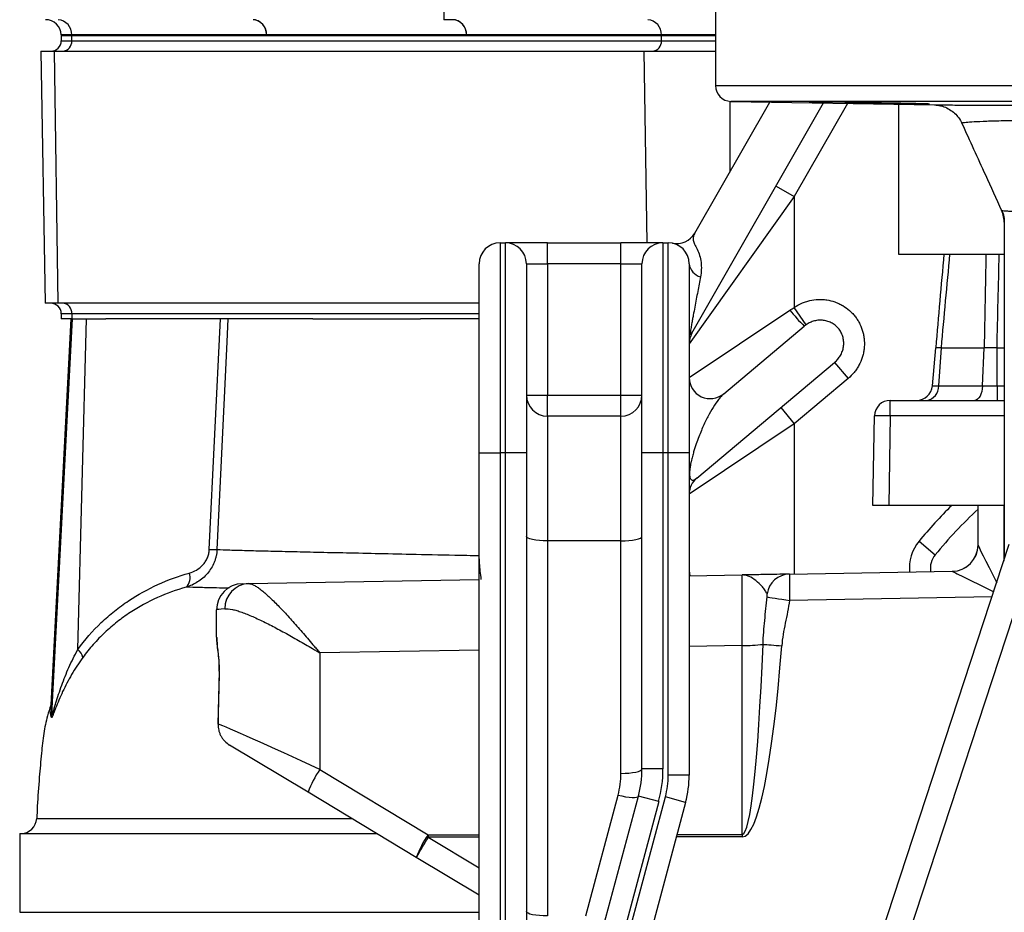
# Model space of a CAD drawing. Header units: millimetres. Extents: x 2406 to 3465, y 1425 to 4760.
# Tile 3 of 13: x 2406 to 2781, y 1910 to 2250. Entities that reach past the tile are written whole.
import ezdxf

# ---------------------------------------------------------------- set-up
doc = ezdxf.new("R2010")
doc.units = ezdxf.units.MM
doc.header["$LTSCALE"] = 2

msp = doc.modelspace()

# ---------------------------------------------------------------- linework, layer by layer
at = {"color": 7, "linetype": 'Continuous', "lineweight": 25}
for p, q in [((2671.39, 2262.28), (2671.39, 2225.33)), ((2422.21, 2244.65), (2422.22, 2244.44)), ((2422.22, 2244.44), (2422.22, 2242.44)), ((2422.22, 2244.44), (2426.24, 2244.44)), ((2426.23, 2244.65), (2426.24, 2244.44)), ((2500.45, 2244.65), (2426.23, 2244.65)), ((2426.24, 2244.44), (2650.82, 2244.44)), ((2426.24, 2242.44), (2426.24, 2244.44)), ((2576.59, 2244.65), (2500.46, 2244.65)), ((2650.82, 2244.65), (2576.59, 2244.65)), ((2650.82, 2244.65), (2650.82, 2244.44)), ((2650.82, 2244.44), (2671.39, 2244.44)), ((2650.82, 2242.44), (2650.82, 2244.44)), ((2426.24, 2242.44), (2650.82, 2242.44)), ((2414.44, 2238.44), (2416.11, 2142.44)), ((2414.44, 2238.44), (2419.5, 2238.44)), ((2419.5, 2238.44), (2420.95, 2142.44)), ((2419.5, 2238.44), (2644.09, 2238.44)), ((2644.09, 2238.44), (2671.39, 2238.44)), ((2662.45, 2131), (2712.57, 2218.72)), ((2663.52, 2169.15), (2692.05, 2219.08)), ((2677.29, 2219.33), (2754.85, 2217.98)), ((2741.09, 2218.22), (2741.09, 2161.15)), ((2694.45, 2187), (2701.39, 2183.03)), ((2701.39, 2183.03), (2661.39, 2127.03)), ((2701.39, 2183.03), (2701.39, 2140.84)), ((2781.39, 2172.82), (2781.39, 2045.02)), ((2589.39, 2165.44), (2589.39, 2085.44)), ((2589.39, 2165.44), (2591.39, 2165.44)), ((2591.39, 2085.44), (2591.39, 2165.44)), ((2607.39, 2165.44), (2591.39, 2165.44)), ((2607.39, 2157.44), (2607.39, 2165.44)), ((2607.39, 2165.44), (2635.39, 2165.44)), ((2635.39, 2157.44), (2635.39, 2165.44)), ((2651.39, 2165.44), (2635.39, 2165.44)), ((2651.39, 2165.44), (2651.39, 2085.44)), ((2651.39, 2165.44), (2653.39, 2165.44)), ((2653.39, 2085.44), (2653.39, 2165.44)), ((2741.09, 2161.15), (2781.39, 2161.15)), ((2581.39, 2085.44), (2581.39, 2157.44)), ((2599.39, 2157.44), (2599.39, 2085.44)), ((2599.39, 2157.44), (2607.39, 2157.44)), ((2607.39, 2157.44), (2607.39, 2107.44)), ((2635.39, 2157.44), (2607.39, 2157.44)), ((2635.39, 2107.44), (2635.39, 2157.44)), ((2635.39, 2157.44), (2643.39, 2157.44)), ((2643.39, 2085.44), (2643.39, 2157.44)), ((2661.39, 2157.44), (2661.39, 2085.44)), ((2420.95, 2142.44), (2416.11, 2142.44)), ((2581.39, 2142.44), (2420.95, 2142.44)), ((2422.22, 2138.44), (2422.22, 2136.44)), ((2426.24, 2138.44), (2426.24, 2136.44)), ((2661.39, 2114.09), (2699.75, 2139.83)), ((2705.93, 2134.25), (2701.39, 2140.84)), ((2425.92, 2136.44), (2418.22, 1989.42)), ((2418.67, 1985.73), (2426.56, 2136.44)), ((2426.15, 2136.44), (2422.22, 2136.44)), ((2426.15, 2136.44), (2426.56, 2136.44)), ((2426.56, 2136.44), (2431.78, 2136.44)), ((2428.48, 2010.51), (2431.78, 2136.44)), ((2431.78, 2136.44), (2439.14, 2136.44)), ((2518.06, 2136.44), (2439.14, 2136.44)), ((2478.62, 2048.63), (2482.81, 2136.44)), ((2518.06, 2136.44), (2559, 2136.44)), ((2581.39, 2136.44), (2559, 2136.44)), ((2674.54, 2107.96), (2705.22, 2133.71)), ((2754, 2110.91), (2755.27, 2125.44)), ((2756.43, 2110.91), (2757.43, 2125.44)), ((2757.43, 2125.44), (2773.72, 2125.44)), ((2773.1, 2110.91), (2773.72, 2125.44)), ((2778.64, 2110.91), (2778.64, 2125.44)), ((2664.25, 2075.84), (2716.79, 2119.92)), ((2716.79, 2119.92), (2721.93, 2113.79)), ((2721.93, 2113.79), (2701.39, 2096.56)), ((2756.43, 2110.91), (2773.1, 2110.91)), ((2778.64, 2110.91), (2778.64, 2105.44)), ((2599.39, 2107.44), (2607.39, 2107.44)), ((2607.39, 2099.44), (2607.39, 2107.44)), ((2607.39, 2107.44), (2635.39, 2107.44)), ((2635.39, 2107.44), (2643.39, 2107.44)), ((2635.39, 2099.44), (2635.39, 2107.44)), ((2737.99, 2099.54), (2737.99, 2105.44)), ((2737.99, 2105.44), (2781.39, 2105.44)), ((2696.25, 2102.69), (2701.39, 2096.56)), ((2607.39, 2099.44), (2607.39, 2051.91)), ((2635.39, 2099.44), (2607.39, 2099.44)), ((2635.39, 2051.91), (2635.39, 2099.44)), ((2701.39, 2096.56), (2661.39, 2069.71)), ((2731.39, 2065.44), (2731.99, 2099.54)), ((2737.99, 2099.54), (2737.39, 2065.44)), ((2581.39, 2085.44), (2589.39, 2085.44)), ((2581.39, 1853.58), (2581.39, 2085.44)), ((2589.39, 2085.44), (2589.39, 1853.58)), ((2591.39, 2085.44), (2589.39, 2085.44)), ((2599.39, 2085.44), (2591.39, 2085.44)), ((2591.39, 1877.45), (2591.39, 2085.44)), ((2599.39, 2085.44), (2599.39, 1877.45)), ((2643.39, 1965.03), (2643.39, 2085.44)), ((2651.39, 2085.44), (2643.39, 2085.44)), ((2653.39, 2085.44), (2651.39, 2085.44)), ((2651.39, 2085.44), (2651.39, 1965.03)), ((2661.39, 2085.44), (2653.39, 2085.44)), ((2653.39, 1962.67), (2653.39, 2085.44)), ((2661.39, 2085.44), (2661.39, 1962.67)), ((2737.39, 2065.44), (2731.39, 2065.44)), ((2781.39, 2065.44), (2737.39, 2065.44)), ((2771.39, 2050.32), (2771.39, 2065.44)), ((2607.39, 2051.91), (2607.39, 1909.04)), ((2635.39, 2051.91), (2607.39, 2051.91)), ((2635.39, 1963.37), (2635.39, 2051.91)), ((2748.92, 2051.75), (2755.08, 2046.65)), ((2593.68, 1472.4), (2783.31, 2050.61)), ((2792.63, 2047.49), (2603, 1469.28)), ((2699.57, 2039.25), (2761.57, 2040.33)), ((2761.57, 2040.33), (2761.74, 2040.33)), ((2493.56, 2035.65), (2581.39, 2037.18)), ((2661.39, 2038.58), (2681.57, 2038.93)), ((2491.22, 2035.61), (2493.56, 2035.65)), ((2481.39, 2015.26), (2481.39, 2025.61)), ((2481.39, 2015.26), (2481.4, 2015)), ((2681.57, 1940.09), (2681.57, 2012.07)), ((2520.7, 2009.26), (2520.7, 1964.82)), ((2482.33, 2002.33), (2481.92, 1982.12)), ((2418.35, 1989.31), (2418.38, 1989.41)), ((2481.95, 1982.11), (2481.9, 1982.12)), ((2516.21, 1956.17), (2486.33, 1974.16)), ((2520.7, 1964.82), (2561.95, 1939.98)), ((2651.39, 1965.03), (2643.39, 1965.03)), ((2661.39, 1962.67), (2653.39, 1962.67)), ((2557.46, 1931.33), (2516.21, 1956.17)), ((2620.78, 1875.38), (2642.03, 1954.68)), ((2621.97, 1909.04), (2634.3, 1955.09)), ((2625.46, 1854.21), (2652.3, 1954.38)), ((2649.76, 1952.61), (2642.03, 1954.68)), ((2660.03, 1952.31), (2652.3, 1954.38)), ((2649.76, 1952.61), (2628.51, 1873.31)), ((2660.03, 1952.31), (2633.19, 1852.14)), ((2406.39, 1940.44), (2406.39, 1910.44)), ((2406.45, 1940.44), (2406.45, 1910.44)), ((2406.45, 1940.44), (2542.33, 1940.44)), ((2581.39, 1916.92), (2557.46, 1931.33)), ((2406.45, 1910.44), (2581.39, 1910.44))]:
    msp.add_line(p, q, dxfattribs=at)
at = {"color": 8, "linetype": 'Continuous', "lineweight": 25}
for p, q in [((2426.23, 2244.65), (2422.21, 2244.65)), ((2671.39, 2244.65), (2650.82, 2244.65)), ((2422.22, 2242.44), (2426.24, 2242.44)), ((2650.82, 2242.44), (2671.39, 2242.44)), ((2644.09, 2238.44), (2645.19, 2165.44)), ((2671.39, 2225.33), (3131.39, 2225.33)), ((2676.81, 2219.36), (2676.81, 2192.41)), ((3125.5, 2219.33), (2677.29, 2219.33)), ((2721.7, 2218.56), (2701.39, 2183.03)), ((2780.37, 2177.79), (2780.34, 2177.78)), ((2426.24, 2138.44), (2422.22, 2138.44)), ((2581.39, 2138.44), (2426.24, 2138.44)), ((2778.64, 2125.44), (2781.39, 2125.44)), ((2778.64, 2110.91), (2781.39, 2110.91)), ((2701.39, 2096.56), (2701.39, 2039.28)), ((2781.39, 2099.54), (2737.99, 2099.54)), ((2781.22, 2065.44), (2781.22, 2044.25)), ((2661.39, 2040.49), (2661.61, 2038.58)), ((2776.74, 2030.59), (2699.63, 2029.25)), ((2581.39, 2010.32), (2520.7, 2009.26)), ((2681.57, 2012.07), (2661.39, 2011.72)), ((2482.41, 2002.32), (2482.31, 2002.33)), ((2418.22, 1989.39), (2418.67, 1985.73)), ((2561.95, 1939.98), (2581.39, 1940)), ((2581.39, 1939.06), (2561.95, 1939.04)), ((2561.95, 1939.04), (2581.39, 1927.33)), ((2681.57, 1939.15), (2656.5, 1939.13)), ((2656.75, 1940.07), (2681.57, 1940.09))]:
    msp.add_line(p, q, dxfattribs=at)
at = {"color": 7, "linetype": 'Continuous', "lineweight": 25, "flags": 128}
for points in [[(2485.73, 2136.44), (2485.32, 2127.77), (2483.03, 2079.85), (2481.54, 2048.63)], [(2773.1, 2110.91), (2773, 2109.82), (2772.8, 2108.78), (2772.52, 2107.84), (2772.15, 2107.01), (2771.71, 2106.34), (2771.22, 2105.85), (2770.7, 2105.54), (2770.15, 2105.44)], [(2607.39, 2051.91), (2605.83, 2051.94), (2604.33, 2052.04), (2602.95, 2052.19), (2601.74, 2052.4), (2600.74, 2052.65), (2600, 2052.94), (2599.55, 2053.25), (2599.39, 2053.58)], [(2635.39, 2051.91), (2636.96, 2051.94), (2638.46, 2052.04), (2639.84, 2052.19), (2641.05, 2052.4), (2642.05, 2052.65), (2642.79, 2052.94), (2643.24, 2053.25), (2643.39, 2053.58)], [(2691.07, 2030.55), (2691.5, 2030.49), (2692.16, 2030.38), (2693.04, 2030.25), (2694.11, 2030.08), (2695.34, 2029.9), (2696.7, 2029.69), (2698.14, 2029.47), (2699.63, 2029.25)], [(2689.5, 2012.5), (2690.16, 2012.45), (2690.9, 2012.4), (2691.73, 2012.33), (2692.63, 2012.26), (2693.58, 2012.19), (2694.57, 2012.11), (2695.6, 2012.03), (2696.64, 2011.95)], [(2635.39, 1963.37), (2636.96, 1963.4), (2638.46, 1963.5), (2639.84, 1963.65), (2641.05, 1963.86), (2642.05, 1964.11), (2642.79, 1964.4), (2643.24, 1964.71), (2643.39, 1965.03)], [(2634.3, 1955.09), (2635.76, 1954.75), (2637.17, 1954.47), (2638.47, 1954.28), (2639.63, 1954.18), (2640.59, 1954.17), (2641.33, 1954.25), (2641.81, 1954.43), (2642.03, 1954.68)], [(2561.95, 1939.98), (2561.95, 1939.86), (2561.95, 1939.75), (2561.95, 1939.63), (2561.95, 1939.51), (2561.95, 1939.39), (2561.95, 1939.28), (2561.95, 1939.16), (2561.95, 1939.04)], [(2681.57, 1940.09), (2681.57, 1939.97), (2681.57, 1939.85), (2681.57, 1939.74), (2681.57, 1939.62), (2681.57, 1939.5), (2681.57, 1939.38), (2681.57, 1939.27), (2681.57, 1939.15)], [(2607.39, 1909.04), (2605.83, 1909.07), (2604.33, 1909.17), (2602.95, 1909.32), (2601.74, 1909.53), (2600.74, 1909.78), (2600, 1910.07), (2599.55, 1910.38), (2599.39, 1910.71)]]:
    msp.add_lwpolyline(points, dxfattribs=at)
at = {"color": 7, "linetype": 'Continuous', "lineweight": 25}
for centre, radius, start, end in [((2416.21, 2244.44), 6, 2, 89.9651), ((2420.62, 2244.84), 5.61, 357.9948, 85.7417), ((2494.85, 2244.84), 5.61, 357.9914, 85.7799), ((2570.98, 2244.84), 5.61, 357.9914, 85.7799), ((2645.21, 2244.84), 5.61, 357.9948, 85.7417), ((2418.22, 2242.44), 4, 270, 0), ((2422.48, 2242.19), 3.76, 274.4019, 3.8113), ((2647.07, 2242.19), 3.76, 274.4019, 3.8113), ((2677.39, 2225.33), 6, 180, 269), ((2769.42, 2172.81), 12, 0.2949, 24.4904), ((2656.57, 2173.12), 8, 258.5524, 330.2551), ((2589.39, 2157.44), 8, 90, 180), ((2591.39, 2157.44), 8, 0, 90), ((2651.39, 2157.44), 8, 90, 180), ((2653.39, 2157.44), 8, 0, 90), ((2667.08, 2158.06), 5.72, 186.2318, 255.8624), ((2418.22, 2138.44), 4, 0, 90), ((2422.48, 2138.69), 3.76, 356.1887, 85.5981), ((2751.45, 2180.49), 65.78, 218.1817, 225.3431), ((2669.39, 2127.03), 8, 150.2551, 180), ((2669.39, 2114.09), 8, 180, 310), ((2748.02, 2111.44), 6, 270, 355), ((2751.1, 2110.74), 5.34, 277.0334, 1.9123), ((2607.39, 2107.44), 8, 180, 270), ((2635.39, 2107.44), 8, 270, 0), ((2737.99, 2099.44), 6, 90, 179), ((2734.99, 2013.58), 86.02, 88.0016, 91.9984), ((2669.39, 2069.71), 8, 130, 180), ((2901.39, 1925.44), 190, 133.1736, 140.3596), ((2480.08, 2077.59), 28.99, 267.1185, 272.8815), ((2761.39, 2050.33), 10, 271, 0), ((2761.4, 2050.32), 10, 271.0127, 359.9959), ((2761.24, 2041.55), 8, 140.3596, 189.8082), ((2466.35, 2037.85), 4.97, 313.6928, 21.3363), ((2699.8, 2030.39), 8.86, 91.5128, 171.5944), ((2491.39, 2025.61), 10, 91, 180), ((2494.1, 2026.08), 9.59, 93.2274, 180.1419), ((2425.9, 2006.72), 4.59, 9.4983, 55.754), ((2682.16, 2074.15), 62.08, 269.457, 276.7933), ((2412.84, 1986.09), 5.84, 345.8602, 356.4674), ((2550.69, 1943.78), 36.64, 144.9512, 160.2353), ((2603.39, 1963.37), 32, 345, 0), ((2603.39, 1965.03), 40, 345, 0), ((2603.39, 1965.03), 48, 345, 0), ((2621.39, 1962.67), 32, 345, 0), ((2621.39, 1962.67), 40, 345, 0), ((2406.87, 1946.44), 6, 270.0008, 357.9361), ((2591.94, 1918.94), 36.64, 144.9512, 160.2353), ((2688.25, 1860.4), 148.78, 148.0933, 151.5289)]:
    msp.add_arc(centre, radius, start, end, dxfattribs=at)
at = {"color": 8, "linetype": 'Continuous', "lineweight": 25}
for centre, radius, start, end in [((2901.39, 1925.44), 198, 135.0029, 140.3596), ((2761.24, 2041.55), 16, 140.3596, 185.3911)]:
    msp.add_arc(centre, radius, start, end, dxfattribs=at)
at = {"color": 7, "linetype": 'Continuous', "lineweight": 25}
for centre, major_axis, ratio, start_param, end_param in [((2898.39, 6895.71), (-218.05, 24978.42), 0.015115, 1.749663, 1.757725), ((2761.39, 2030.32), (0.17, 10), 0.017429, 6.266645, 6.283794), ((2681.39, 2008.92), (0.17, 30.01), 0.005235, 4.817505, 6.283307), ((2521.39, 2026.13), (40, 0.52), 0.026128, 2.743692, 3.14125), ((2521.39, 2014.74), (40, -0.52), 0.026128, 3.10804, 3.141935), ((2681.39, 2120.94), (-0.18, 180.86), 0.055284, 3.141544, 4.069337), ((2681.24, 2120.94), (-0.33, 181.8), 0.104497, 3.141497, 4.069289), ((2521.39, 1924.93), (0, 344.82), 0.116002, 1.34443, 1.404198), ((2521.39, 1963.55), (40, -18.67), 0.019312, 1.597265, 2.98401)]:
    msp.add_ellipse(centre, major_axis=major_axis, ratio=ratio, start_param=start_param, end_param=end_param, dxfattribs=at)
at = {"color": 8, "linetype": 'Continuous', "lineweight": 25}
for major_axis, ratio, start_param, end_param in [((-10, 19.65), 0.007054, 0.013864, 1.292593), ((19.82, -9.66), 0.003466, 3.15193, 4.510206)]:
    msp.add_ellipse((2781.39, 2030.67), major_axis=major_axis, ratio=ratio, start_param=start_param, end_param=end_param, dxfattribs=at)
at = {"color": 7, "linetype": 'Continuous', "lineweight": 25}
for points, knots in [([(2500.45, 2244.65), (2500.43, 2245.41), (2500.28, 2246.18), (2499.74, 2247.58), (2499.35, 2248.22), (2498.39, 2249.29), (2497.83, 2249.71), (2496.59, 2250.29), (2495.93, 2250.44), (2495.27, 2250.44)], [0, 0, 0, 0, 0.25, 0.25, 0.5, 0.5, 0.75, 0.75, 1, 1, 1, 1]), ([(2571.4, 2250.44), (2570.79, 2250.44), (2570.2, 2250.44), (2569.32, 2250.44), (2569.03, 2250.44), (2568.47, 2250.44), (2568.2, 2250.44), (2567.94, 2250.44)], [0, 0, 0, 0, 0.5, 0.5, 0.75, 0.75, 1, 1, 1, 1]), ([(2576.59, 2244.65), (2576.57, 2245.41), (2576.42, 2246.18), (2575.88, 2247.58), (2575.49, 2248.22), (2574.53, 2249.29), (2573.96, 2249.71), (2572.73, 2250.29), (2572.07, 2250.44), (2571.4, 2250.44)], [0, 0, 0, 0, 0.25, 0.25, 0.5, 0.5, 0.75, 0.75, 1, 1, 1, 1]), ([(2736.57, 2218.67), (2735.28, 2218.7), (2732.34, 2218.76), (2726.75, 2218.86), (2720.63, 2218.95), (2715.67, 2219.02), (2711.51, 2219.06), (2708.49, 2219.07), (2706.84, 2219.07), (2707.1, 2219.05), (2707.16, 2219.05)], [0, 0, 0, 0, 0.116982, 0.265318, 0.413652, 0.561973, 0.654811, 0.803086, 0.951362, 1, 1, 1, 1]), ([(2723.46, 2218.67), (2724.05, 2218.66), (2724.67, 2218.65), (2725.97, 2218.62), (2726.64, 2218.61), (2728.02, 2218.58), (2728.74, 2218.57), (2730.22, 2218.54), (2730.97, 2218.53), (2732.48, 2218.5), (2733.24, 2218.49), (2734.78, 2218.46), (2735.56, 2218.45), (2737.87, 2218.41), (2739.38, 2218.39), (2741.59, 2218.36), (2742.31, 2218.35), (2743.69, 2218.33), (2744.36, 2218.32), (2745.64, 2218.3), (2746.26, 2218.29), (2747.44, 2218.28), (2747.99, 2218.28), (2749.01, 2218.27), (2749.49, 2218.26), (2750.36, 2218.25), (2750.77, 2218.25), (2751.82, 2218.25), (2752.34, 2218.25), (2752.68, 2218.26)], [0, 0, 0, 0, 0.0625, 0.0625, 0.125, 0.125, 0.1875, 0.1875, 0.25, 0.25, 0.3125, 0.3125, 0.375, 0.375, 0.5, 0.5, 0.5625, 0.5625, 0.625, 0.625, 0.6875, 0.6875, 0.75, 0.75, 0.8125, 0.8125, 0.875, 0.875, 1, 1, 1, 1]), ([(2752.86, 2218.28), (2752.92, 2218.29), (2753.16, 2218.3), (2751.46, 2218.36), (2747.96, 2218.46), (2742.87, 2218.57), (2738.8, 2218.64), (2736.68, 2218.67), (2736.57, 2218.67)], [0, 0, 0, 0, 0.081028, 0.307626, 0.534261, 0.760932, 0.987624, 1, 1, 1, 1]), ([(2754.85, 2217.98), (2754.96, 2217.98), (2755.27, 2217.97), (2756.9, 2217.97), (2759.66, 2217.95), (2763.48, 2217.94), (2768.22, 2217.93), (2773.87, 2217.92), (2780.47, 2217.91), (2787.96, 2217.9), (2796.2, 2217.9), (2805.22, 2217.89), (2815, 2217.88), (2825.45, 2217.88), (2836.41, 2217.87), (2847.89, 2217.87), (2859.89, 2217.87), (2872.18, 2217.87), (2884.56, 2217.87), (2897.06, 2217.87), (2909.75, 2217.87), (2922.07, 2217.87), (2933.8, 2217.87), (2944.99, 2217.87), (2955.98, 2217.87), (2966.86, 2217.87), (2977.43, 2217.88), (2987.7, 2217.88), (2997.46, 2217.89), (3006.59, 2217.9), (3014.93, 2217.9), (3022.53, 2217.91), (3029.29, 2217.92), (3035.25, 2217.93), (3040.22, 2217.95), (3044.13, 2217.96), (3046.91, 2217.97), (3047.67, 2217.98), (3048.05, 2217.98)], [0, 0, 0, 0, 0.0165632, 0.0437037, 0.0716309, 0.0995585, 0.1267434, 0.1539286, 0.1818832, 0.2098382, 0.2373749, 0.2649119, 0.2932255, 0.3215392, 0.3494658, 0.3773919, 0.4061376, 0.4348821, 0.4626192, 0.490354, 0.5190366, 0.5477224, 0.5734893, 0.5992574, 0.6256833, 0.6521095, 0.6795424, 0.7069751, 0.7351721, 0.7633691, 0.7913434, 0.8193173, 0.8481234, 0.8769291, 0.907152, 0.9373745, 0.9686874, 1, 1, 1, 1]), ([(2755.31, 2217.95), (2755.31, 2217.95), (2755.38, 2217.95), (2755.77, 2217.91), (2756.63, 2217.79), (2758.17, 2217.42), (2760.1, 2216.61), (2762.07, 2215.28), (2763.72, 2213.57), (2764.79, 2212.1), (2765.15, 2211.12), (2765.23, 2210.9)], [0, 0, 0, 0, 0.000726, 0.0484956, 0.115228, 0.2227666, 0.406803, 0.5921872, 0.7618065, 0.9468229, 1, 1, 1, 1]), ([(2765.27, 2210.92), (2768.24, 2204.38), (2773.27, 2193.32), (2778.28, 2182.28), (2780.33, 2177.77)], [0, 0, 0, 0, 0.59116, 1, 1, 1, 1]), ([(2780.34, 2177.78), (2780.43, 2177.73), (2781.03, 2177.67), (2782.69, 2177.56), (2783.37, 2177.52), (2784.57, 2177.46), (2785, 2177.44), (2785.93, 2177.4), (2786.43, 2177.38), (2789.06, 2177.28), (2791.62, 2177.2), (2796.15, 2177.1), (2797.77, 2177.06), (2801.25, 2177), (2803.11, 2176.97), (2805.07, 2176.95)], [0, 0, 0, 0, 0.25, 0.25, 0.375, 0.375, 0.4375, 0.4375, 0.5, 0.5, 0.75, 0.75, 0.875, 0.875, 1, 1, 1, 1]), ([(2780.37, 2177.79), (2780.47, 2177.58), (2780.98, 2176.62), (2781.38, 2174.92), (2781.37, 2173.46), (2781.36, 2172.85)], [0, 0, 0, 0, 0.1382195, 0.6452098, 1, 1, 1, 1]), ([(2663.52, 2169.15), (2663.27, 2168.72), (2663.08, 2168.28), (2662.86, 2167.4), (2662.83, 2166.96), (2662.95, 2166.24), (2663.02, 2165.99), (2663.21, 2165.48), (2663.33, 2165.21), (2663.74, 2164.36), (2664.08, 2163.72), (2664.75, 2162.29), (2665.07, 2161.5), (2665.59, 2159.81), (2665.78, 2158.92), (2666.01, 2157.09), (2666.04, 2156.17), (2665.96, 2154.33), (2665.85, 2153.41), (2665.68, 2152.51)], [0, 0, 0, 0, 0.125, 0.125, 0.25, 0.25, 0.3125, 0.3125, 0.375, 0.375, 0.5, 0.5, 0.625, 0.625, 0.75, 0.75, 0.875, 0.875, 1, 1, 1, 1]), ([(2665.68, 2152.51), (2665.33, 2150.68), (2664.98, 2148.81), (2664.27, 2144.97), (2663.9, 2143.01), (2663.33, 2139.95), (2663.13, 2138.91), (2662.83, 2137.31), (2662.73, 2136.77), (2662.53, 2135.66), (2662.43, 2135.1), (2662.22, 2133.94), (2662.11, 2133.34), (2661.97, 2132.38), (2661.92, 2132.05), (2661.85, 2131.53), (2661.84, 2131.36), (2661.81, 2131.02), (2661.81, 2130.86), (2661.82, 2130.61), (2661.83, 2130.53), (2661.87, 2130.43), (2661.89, 2130.4), (2661.97, 2130.38), (2662.03, 2130.42), (2662.2, 2130.59), (2662.32, 2130.78), (2662.45, 2131)], [0, 0, 0, 0, 0.25, 0.25, 0.5, 0.5, 0.625, 0.625, 0.6875, 0.6875, 0.75, 0.75, 0.8125, 0.8125, 0.84375, 0.84375, 0.859375, 0.859375, 0.875, 0.875, 0.890625, 0.890625, 0.90625, 0.90625, 0.9375, 0.9375, 1, 1, 1, 1]), ([(2701.39, 2140.84), (2702.3, 2141.46), (2703.24, 2141.99), (2704.72, 2142.64), (2705.23, 2142.84), (2706.26, 2143.18), (2706.79, 2143.33), (2708.38, 2143.7), (2709.45, 2143.84), (2711.07, 2143.91), (2711.61, 2143.9), (2712.7, 2143.84), (2713.25, 2143.79), (2714.86, 2143.54), (2715.9, 2143.28), (2717.43, 2142.73), (2717.94, 2142.52), (2718.93, 2142.06), (2719.41, 2141.81), (2720.8, 2140.98), (2721.68, 2140.34), (2722.9, 2139.26), (2723.29, 2138.87), (2724.03, 2138.07), (2724.72, 2137.24), (2725.33, 2136.35), (2725.9, 2135.43), (2726.17, 2134.95), (2726.89, 2133.48), (2727.26, 2132.47), (2727.69, 2130.9), (2727.8, 2130.37), (2727.98, 2129.29), (2728.05, 2128.75), (2728.16, 2127.13), (2728.13, 2126.05), (2727.94, 2124.43), (2727.85, 2123.89), (2727.61, 2122.82), (2727.47, 2122.3), (2726.98, 2120.75), (2726.55, 2119.76), (2725.77, 2118.32), (2725.49, 2117.85), (2724.88, 2116.95), (2724.56, 2116.52), (2723.53, 2115.27), (2722.77, 2114.5), (2721.93, 2113.79)], [0, 0, 0, 0, 0.0625, 0.0625, 0.09375, 0.09375, 0.125, 0.125, 0.1875, 0.1875, 0.21875, 0.21875, 0.25, 0.25, 0.3125, 0.3125, 0.34375, 0.34375, 0.375, 0.375, 0.4375, 0.4375, 0.46875, 0.46875, 0.5, 0.53125, 0.53125, 0.5625, 0.5625, 0.625, 0.625, 0.65625, 0.65625, 0.6875, 0.6875, 0.75, 0.75, 0.78125, 0.78125, 0.8125, 0.8125, 0.875, 0.875, 0.90625, 0.90625, 0.9375, 0.9375, 1, 1, 1, 1]), ([(2716.79, 2119.92), (2717.01, 2120.11), (2717.23, 2120.31), (2717.64, 2120.71), (2717.83, 2120.93), (2718.39, 2121.59), (2718.72, 2122.07), (2719.29, 2123.08), (2719.53, 2123.61), (2719.92, 2124.7), (2720.06, 2125.28), (2720.23, 2126.43), (2720.26, 2127.01), (2720.21, 2128.18), (2720.13, 2128.77), (2719.85, 2129.91), (2719.66, 2130.46), (2719.15, 2131.53), (2718.84, 2132.04), (2718.14, 2132.97), (2717.73, 2133.41), (2716.84, 2134.19), (2716.37, 2134.53), (2715.35, 2135.11), (2714.8, 2135.35), (2713.69, 2135.72), (2713.12, 2135.84), (2711.96, 2135.99), (2711.37, 2136), (2710.21, 2135.93), (2709.64, 2135.84), (2708.51, 2135.55), (2707.96, 2135.35), (2706.91, 2134.87), (2706.41, 2134.59), (2705.93, 2134.25)], [0, 0, 0, 0, 0.03125, 0.03125, 0.0625, 0.0625, 0.125, 0.125, 0.1875, 0.1875, 0.25, 0.25, 0.3125, 0.3125, 0.375, 0.375, 0.4375, 0.4375, 0.5, 0.5, 0.5625, 0.5625, 0.625, 0.625, 0.6875, 0.6875, 0.75, 0.75, 0.8125, 0.8125, 0.875, 0.875, 0.9375, 0.9375, 1, 1, 1, 1]), ([(2757.43, 2125.44), (2757.34, 2125.44), (2757.16, 2125.44), (2756.9, 2125.44), (2756.67, 2125.44), (2756.45, 2125.44), (2756.25, 2125.44), (2756.06, 2125.44), (2755.9, 2125.44), (2755.75, 2125.44), (2755.62, 2125.44), (2755.51, 2125.44), (2755.43, 2125.44), (2755.36, 2125.44), (2755.31, 2125.44), (2755.28, 2125.44), (2755.27, 2125.44), (2755.27, 2125.44)], [0, 0, 0, 0, 0.066695, 0.133379, 0.200055, 0.266723, 0.333386, 0.400043, 0.466698, 0.533351, 0.600004, 0.666659, 0.733316, 0.799977, 0.866644, 0.933318, 1, 1, 1, 1]), ([(2778.64, 2125.44), (2778.49, 2125.44), (2778.21, 2125.44), (2777.78, 2125.44), (2777.36, 2125.44), (2776.93, 2125.44), (2776.51, 2125.44), (2776.1, 2125.44), (2775.68, 2125.44), (2775.28, 2125.44), (2774.88, 2125.44), (2774.49, 2125.44), (2774.1, 2125.44), (2773.85, 2125.44), (2773.72, 2125.44)], [0, 0, 0, 0, 0.083344, 0.16668, 0.250011, 0.333338, 0.416662, 0.499986, 0.58331, 0.666637, 0.749967, 0.833304, 0.916647, 1, 1, 1, 1]), ([(2674.54, 2107.96), (2674.2, 2107.68), (2673.86, 2107.34), (2673.18, 2106.6), (2672.85, 2106.19), (2671.83, 2104.86), (2671.16, 2103.87), (2669.82, 2101.68), (2669.15, 2100.5), (2667.83, 2097.93), (2667.17, 2096.56), (2665.85, 2093.58), (2665.2, 2091.98), (2664.22, 2089.31), (2663.9, 2088.38), (2663.41, 2086.87), (2663.25, 2086.35), (2662.93, 2085.26), (2662.76, 2084.68), (2662.44, 2083.46), (2662.28, 2082.81), (2662.04, 2081.72), (2661.96, 2081.33), (2661.84, 2080.69), (2661.8, 2080.47), (2661.73, 2079.99), (2661.69, 2079.73), (2661.63, 2079.3), (2661.61, 2079.14), (2661.58, 2078.81), (2661.56, 2078.63), (2661.53, 2078.22), (2661.52, 2077.98), (2661.51, 2077.58), (2661.51, 2077.45), (2661.51, 2077.21), (2661.52, 2077.09), (2661.54, 2076.8), (2661.55, 2076.66), (2661.59, 2076.41), (2661.6, 2076.32), (2661.66, 2076.06), (2661.7, 2075.93), (2661.82, 2075.61), (2661.9, 2075.48), (2662.06, 2075.28), (2662.15, 2075.21), (2662.39, 2075.06), (2662.56, 2075.04), (2662.9, 2075.06), (2663.07, 2075.1), (2663.4, 2075.25), (2663.57, 2075.34), (2663.83, 2075.51), (2663.91, 2075.57), (2664.04, 2075.66), (2664.08, 2075.7), (2664.17, 2075.76), (2664.21, 2075.8), (2664.25, 2075.84)], [0, 0, 0, 0, 0.0625, 0.0625, 0.125, 0.125, 0.25, 0.25, 0.375, 0.375, 0.5, 0.5, 0.625, 0.625, 0.6875, 0.6875, 0.71875, 0.71875, 0.75, 0.75, 0.78125, 0.78125, 0.796875, 0.796875, 0.804687, 0.804687, 0.8125, 0.8125, 0.816406, 0.816406, 0.820312, 0.820312, 0.824219, 0.824219, 0.826172, 0.826172, 0.828125, 0.828125, 0.832031, 0.832031, 0.835937, 0.835937, 0.84375, 0.84375, 0.859375, 0.859375, 0.875, 0.875, 0.90625, 0.90625, 0.9375, 0.9375, 0.96875, 0.96875, 0.984375, 0.984375, 0.992187, 0.992187, 1, 1, 1, 1]), ([(2754, 2110.91), (2754, 2110.91), (2754.21, 2110.91), (2754.83, 2110.91), (2755.09, 2110.91), (2755.69, 2110.91), (2756.04, 2110.91), (2756.43, 2110.91)], [0, 0, 0, 0, 0.5, 0.5, 0.75, 0.75, 1, 1, 1, 1]), ([(2773.1, 2110.91), (2773.94, 2110.91), (2774.84, 2110.91), (2776.7, 2110.91), (2777.67, 2110.91), (2778.64, 2110.91)], [0, 0, 0, 0, 0.5, 0.5, 1, 1, 1, 1]), ([(2481.54, 2048.63), (2481.5, 2047.79), (2481.38, 2046.96), (2481.11, 2045.73), (2481.01, 2045.33), (2480.76, 2044.52), (2480.61, 2044.13), (2480.14, 2042.96), (2479.77, 2042.22), (2478.9, 2040.79), (2478.41, 2040.11), (2477.34, 2038.85), (2476.76, 2038.27), (2475.52, 2037.19), (2474.86, 2036.7), (2473.49, 2035.83), (2472.78, 2035.44), (2471.32, 2034.77), (2470.55, 2034.49), (2469.78, 2034.26)], [0, 0, 0, 0, 0.125, 0.125, 0.1875, 0.1875, 0.25, 0.25, 0.375, 0.375, 0.5, 0.5, 0.625, 0.625, 0.75, 0.75, 0.875, 0.875, 1, 1, 1, 1]), ([(2470.97, 2039.66), (2471.92, 2039.93), (2472.83, 2040.31), (2474.55, 2041.33), (2475.37, 2041.97), (2476.45, 2043.12), (2476.78, 2043.54), (2477.38, 2044.44), (2477.64, 2044.91), (2478.08, 2045.92), (2478.26, 2046.45), (2478.52, 2047.52), (2478.6, 2048.07), (2478.62, 2048.63)], [0, 0, 0, 0, 0.25, 0.25, 0.5, 0.5, 0.625, 0.625, 0.75, 0.75, 0.875, 0.875, 1, 1, 1, 1]), ([(2582.21, 2037.2), (2581.94, 2039.33), (2581.42, 2043.42), (2581.4, 2046.59), (2581.39, 2048.1)], [0, 0, 0, 0, 0.5214811, 1, 1, 1, 1]), ([(2428.48, 2010.51), (2431.2, 2014.28), (2434.19, 2017.68), (2439.05, 2022.31), (2440.73, 2023.77), (2443.35, 2025.86), (2444.23, 2026.53), (2446.01, 2027.83), (2446.91, 2028.45), (2451.45, 2031.48), (2455.2, 2033.54), (2462.93, 2037.05), (2466.9, 2038.5), (2470.97, 2039.66)], [0, 0, 0, 0, 0.25, 0.25, 0.375, 0.375, 0.4375, 0.4375, 0.5, 0.5, 0.75, 0.75, 1, 1, 1, 1]), ([(2699.57, 2039.25), (2699.27, 2039.24), (2698.88, 2039.23), (2697.94, 2039.22), (2697.4, 2039.21), (2695.59, 2039.18), (2694.13, 2039.15), (2691.7, 2039.11), (2690.85, 2039.09), (2689.09, 2039.06), (2688.19, 2039.05), (2686.34, 2039.01), (2684.93, 2038.99), (2683.49, 2038.97), (2682.53, 2038.95), (2682.05, 2038.94), (2681.57, 2038.93)], [0, 0, 0, 0, 0.125, 0.125, 0.25, 0.25, 0.5, 0.5, 0.625, 0.625, 0.75, 0.75, 0.875, 0.9375, 0.9375, 1, 1, 1, 1]), ([(2691.04, 2031.69), (2690.85, 2032.13), (2690.58, 2032.59), (2689.97, 2033.49), (2689.62, 2033.94), (2688.51, 2035.25), (2687.68, 2036.07), (2685.97, 2037.46), (2685.09, 2038.01), (2683.78, 2038.57), (2683.34, 2038.71), (2682.46, 2038.9), (2682.01, 2038.94), (2681.57, 2038.93)], [0, 0, 0, 0, 0.125, 0.125, 0.25, 0.25, 0.5, 0.5, 0.75, 0.75, 0.875, 0.875, 1, 1, 1, 1]), ([(2699.57, 2039.25), (2699.57, 2039.25), (2699.58, 2039.18), (2699.58, 2038.93), (2699.59, 2038.74), (2699.59, 2038.23), (2699.6, 2037.93), (2699.6, 2037.2), (2699.6, 2036.78), (2699.61, 2035.86), (2699.61, 2035.36), (2699.61, 2034.26), (2699.62, 2033.68), (2699.62, 2032.48), (2699.62, 2031.85), (2699.62, 2030.56), (2699.63, 2029.91), (2699.63, 2029.25)], [0, 0, 0, 0, 0.125, 0.125, 0.25, 0.25, 0.375, 0.375, 0.5, 0.5, 0.625, 0.625, 0.75, 0.75, 0.875, 0.875, 1, 1, 1, 1]), ([(2469.78, 2034.26), (2466.04, 2033.21), (2462.4, 2031.89), (2455.28, 2028.7), (2451.82, 2026.82), (2447.63, 2024.07), (2446.79, 2023.49), (2445.14, 2022.31), (2444.32, 2021.69), (2441.9, 2019.78), (2440.33, 2018.43), (2437.3, 2015.58), (2435.83, 2014.06), (2433.03, 2010.88), (2431.69, 2009.22), (2430.43, 2007.47)], [0, 0, 0, 0, 0.25, 0.25, 0.5, 0.5, 0.5625, 0.5625, 0.625, 0.625, 0.75, 0.75, 0.875, 0.875, 1, 1, 1, 1]), ([(2493.56, 2035.65), (2494.14, 2035.66), (2494.82, 2035.45), (2495.99, 2034.86), (2496.41, 2034.62), (2497.29, 2034.03), (2497.75, 2033.7), (2499.19, 2032.58), (2500.22, 2031.69), (2501.87, 2030.16), (2502.43, 2029.62), (2503.6, 2028.48), (2504.2, 2027.88), (2506.01, 2026.02), (2507.24, 2024.7), (2509.79, 2021.91), (2511.09, 2020.45), (2513.1, 2018.16), (2513.79, 2017.38), (2515.15, 2015.8), (2515.84, 2015), (2517.22, 2013.39), (2517.91, 2012.57), (2518.95, 2011.34), (2519.3, 2010.92), (2519.82, 2010.3), (2520, 2010.09), (2520.35, 2009.68), (2520.52, 2009.47), (2520.7, 2009.26)], [0, 0, 0, 0, 0.125, 0.125, 0.1875, 0.1875, 0.25, 0.25, 0.375, 0.375, 0.4375, 0.4375, 0.5, 0.5, 0.625, 0.625, 0.75, 0.75, 0.8125, 0.8125, 0.875, 0.875, 0.9375, 0.9375, 0.96875, 0.96875, 0.984375, 0.984375, 1, 1, 1, 1]), ([(2689.5, 2012.5), (2689.61, 2015.6), (2689.85, 2018.63), (2690.45, 2024.64), (2690.81, 2027.6), (2691.07, 2030.55)], [0, 0, 0, 0, 0.5, 0.5, 1, 1, 1, 1]), ([(2691.07, 2030.55), (2691.09, 2030.8), (2691.1, 2031.03), (2691.09, 2031.33), (2691.09, 2031.42), (2691.07, 2031.58), (2691.06, 2031.65), (2691.04, 2031.69)], [0, 0, 0, 0, 0.5, 0.5, 0.75, 0.75, 1, 1, 1, 1]), ([(2699.63, 2029.25), (2699.19, 2026.36), (2698.57, 2023.49), (2697.4, 2017.76), (2696.86, 2014.88), (2696.64, 2011.95)], [0, 0, 0, 0, 0.5, 0.5, 1, 1, 1, 1]), ([(2484.51, 2026.06), (2485.34, 2026.12), (2486.3, 2026.02), (2487.93, 2025.68), (2488.5, 2025.53), (2489.72, 2025.17), (2490.35, 2024.97), (2492.32, 2024.27), (2493.71, 2023.7), (2495.93, 2022.73), (2496.68, 2022.38), (2498.24, 2021.65), (2499.03, 2021.27), (2501.44, 2020.08), (2503.08, 2019.23), (2506.44, 2017.44), (2508.16, 2016.5), (2510.79, 2015.02), (2511.69, 2014.52), (2513.47, 2013.5), (2514.36, 2012.98), (2516.16, 2011.94), (2517.07, 2011.41), (2518.43, 2010.61), (2518.88, 2010.34), (2519.79, 2009.8), (2520.25, 2009.53), (2520.7, 2009.26)], [0, 0, 0, 0, 0.125, 0.125, 0.1875, 0.1875, 0.25, 0.25, 0.375, 0.375, 0.4375, 0.4375, 0.5, 0.5, 0.625, 0.625, 0.75, 0.75, 0.8125, 0.8125, 0.875, 0.875, 0.9375, 0.9375, 0.96875, 0.96875, 1, 1, 1, 1]), ([(2482.41, 2002.32), (2482.43, 2003.02), (2482.43, 2003.69), (2482.4, 2004.69), (2482.39, 2005.02), (2482.36, 2005.67), (2482.34, 2005.99), (2482.22, 2007.55), (2482.09, 2008.66), (2481.83, 2010.76), (2481.71, 2011.72), (2481.56, 2013.09), (2481.52, 2013.53), (2481.46, 2014.42), (2481.43, 2014.86), (2481.42, 2015.3)], [0, 0, 0, 0, 0.125, 0.125, 0.1875, 0.1875, 0.25, 0.25, 0.5, 0.5, 0.75, 0.75, 0.875, 0.875, 1, 1, 1, 1]), ([(2481.42, 2015.16), (2481.47, 2014.21), (2481.57, 2012.41), (2481.86, 2009.82), (2482.13, 2007.4), (2482.29, 2005.15), (2482.35, 2003.45), (2482.31, 2002.53), (2482.3, 2002.33)], [0, 0, 0, 0, 0.252002, 0.482499, 0.670835, 0.824373, 0.960471, 1, 1, 1, 1]), ([(2418.67, 1985.73), (2418.68, 1985.65), (2418.71, 1985.63), (2418.78, 1985.72), (2418.83, 1985.82), (2418.94, 1986.1), (2419, 1986.28), (2419.12, 1986.67), (2419.19, 1986.89), (2419.4, 1987.58), (2419.54, 1988.08), (2419.84, 1989.11), (2420, 1989.64), (2420.49, 1991.26), (2420.84, 1992.38), (2421.58, 1994.63), (2421.97, 1995.77), (2423.21, 1999.18), (2424.13, 2001.45), (2426.15, 2005.99), (2427.26, 2008.26), (2428.48, 2010.51)], [0, 0, 0, 0, 0.03125, 0.03125, 0.0625, 0.0625, 0.09375, 0.09375, 0.125, 0.125, 0.1875, 0.1875, 0.25, 0.25, 0.375, 0.375, 0.5, 0.5, 0.75, 0.75, 1, 1, 1, 1]), ([(2430.43, 2007.47), (2428.86, 2005.32), (2427.46, 2003.15), (2424.91, 1998.82), (2423.77, 1996.65), (2422.25, 1993.41), (2421.77, 1992.33), (2420.88, 1990.21), (2420.46, 1989.17), (2419.9, 1987.7), (2419.72, 1987.23), (2419.38, 1986.35), (2419.22, 1985.93), (2419.01, 1985.39), (2418.94, 1985.23), (2418.81, 1984.95), (2418.76, 1984.84), (2418.66, 1984.67), (2418.61, 1984.61), (2418.55, 1984.58), (2418.52, 1984.6), (2418.5, 1984.66)], [0, 0, 0, 0, 0.25, 0.25, 0.5, 0.5, 0.625, 0.625, 0.75, 0.75, 0.8125, 0.8125, 0.875, 0.875, 0.90625, 0.90625, 0.9375, 0.9375, 0.96875, 0.96875, 1, 1, 1, 1]), ([(2418.25, 1989.35), (2417.8, 1987.99), (2416.66, 1984.47), (2415.43, 1978.36), (2414.62, 1970.55), (2413.78, 1961.29), (2413.16, 1952.99), (2412.96, 1947.72), (2412.9, 1946.18)], [0, 0, 0, 0, 0.098597, 0.254669, 0.42795, 0.638202, 0.893863, 1, 1, 1, 1]), ([(2481.95, 1982.11), (2481.93, 1981.31), (2482.02, 1980.53), (2482.3, 1979.37), (2482.42, 1978.99), (2482.71, 1978.25), (2482.88, 1977.89), (2483.26, 1977.2), (2483.47, 1976.87), (2483.94, 1976.23), (2484.2, 1975.92), (2485.03, 1975.06), (2485.64, 1974.57), (2486.33, 1974.16)], [0, 0, 0, 0, 0.25, 0.25, 0.375, 0.375, 0.5, 0.5, 0.625, 0.625, 0.75, 0.75, 1, 1, 1, 1])]:
    msp.add_open_spline(points, degree=3, knots=knots, dxfattribs=at)
for points in [[(2571.4, 2250.44), (2571.4, 2250.44), (2571.4, 2250.44), (2571.4, 2250.44)], [(2500.46, 2244.65), (2500.46, 2244.65), (2500.45, 2244.65), (2500.45, 2244.65)], [(2576.59, 2244.65), (2576.59, 2244.65), (2576.59, 2244.65), (2576.59, 2244.65)], [(2758.39, 2161.15), (2757.35, 2149.24), (2756.31, 2137.34), (2755.27, 2125.44)], [(2757.43, 2125.44), (2758.52, 2137.34), (2759.61, 2149.24), (2760.71, 2161.15)], [(2774.4, 2161.15), (2774.17, 2149.24), (2773.95, 2137.34), (2773.72, 2125.44)], [(2778.64, 2125.44), (2778.91, 2137.34), (2779.19, 2149.24), (2779.48, 2161.15)], [(2699.75, 2139.83), (2700.28, 2140.19), (2700.83, 2140.53), (2701.39, 2140.84)], [(2705.93, 2134.25), (2705.68, 2134.08), (2705.45, 2133.9), (2705.22, 2133.71)]]:
    msp.add_open_spline(points, degree=3, dxfattribs=at)
at = {"color": 8, "linetype": 'Continuous', "lineweight": 25}
for points, knots in [([(3037.36, 2210.97), (3037.42, 2211), (3037.51, 2211.05), (3036.88, 2211.17), (3035.32, 2211.34), (3031.53, 2211.57), (3027.86, 2211.71), (3023.58, 2211.84), (3018.63, 2211.97), (3009.8, 2212.12), (2999.6, 2212.23), (2988.15, 2212.28), (2975.68, 2212.29), (2962.55, 2212.23), (2948.97, 2212.13), (2935.16, 2212.02), (2920.61, 2211.91), (2905.43, 2211.85), (2889.85, 2211.87), (2874.36, 2211.96), (2859.2, 2212.09), (2844.55, 2212.2), (2830.7, 2212.28), (2817.86, 2212.29), (2806.15, 2212.25), (2795.7, 2212.16), (2786.68, 2212.02), (2779.13, 2211.85), (2773.12, 2211.65), (2768.72, 2211.43), (2766.11, 2211.21), (2765.04, 2211.05), (2765.32, 2210.97), (2765.36, 2210.96)], [0, 0, 0, 0, 0.015676, 0.026164, 0.061829, 0.097608, 0.133274, 0.134501, 0.171132, 0.207887, 0.244519, 0.280481, 0.316559, 0.352523, 0.386201, 0.419971, 0.453646, 0.489825, 0.526136, 0.562321, 0.598914, 0.635628, 0.672222, 0.708322, 0.744537, 0.780636, 0.816188, 0.851851, 0.887403, 0.922786, 0.95828, 0.993662, 1, 1, 1, 1]), ([(2481.54, 2048.63), (2483.07, 2048.58), (2486.14, 2048.46), (2492.47, 2048.28), (2499.89, 2048.09), (2508.37, 2047.89), (2518.13, 2047.67), (2529.22, 2047.43), (2541.61, 2047.17), (2555.83, 2046.87), (2569.05, 2046.58), (2578.3, 2046.39), (2581.45, 2046.33)], [0, 0, 0, 0, 0.107692, 0.215772, 0.315581, 0.415466, 0.515275, 0.617981, 0.720771, 0.823477, 0.939896, 1, 1, 1, 1]), ([(2486.13, 2033.89), (2484.88, 2033.92), (2480.58, 2034), (2474.85, 2034.12), (2471.47, 2034.21), (2469.78, 2034.26)], [0, 0, 0, 0, 0.1709216, 0.584558, 1, 1, 1, 1]), ([(2418.5, 1984.66), (2418.19, 1985.87), (2417.71, 1987.73), (2418.19, 1988.9), (2418.35, 1989.31)], [0, 0, 0, 0, 0.650291, 1, 1, 1, 1]), ([(2413.17, 1946.16), (2413.11, 1946.16), (2412.83, 1946.16), (2414.7, 1946.16), (2418.86, 1946.16), (2425.52, 1946.16), (2434.39, 1946.16), (2445.31, 1946.16), (2458.32, 1946.16), (2473.35, 1946.16), (2490.16, 1946.16), (2508.89, 1946.16), (2523.14, 1946.16), (2531.63, 1946.16), (2532.82, 1946.16)], [0, 0, 0, 0, 0.030295, 0.128974, 0.227508, 0.325684, 0.42029, 0.515236, 0.610294, 0.705233, 0.799833, 0.892214, 0.984909, 1, 1, 1, 1])]:
    msp.add_open_spline(points, degree=3, knots=knots, dxfattribs=at)

doc.saveas('drawing.dxf')
